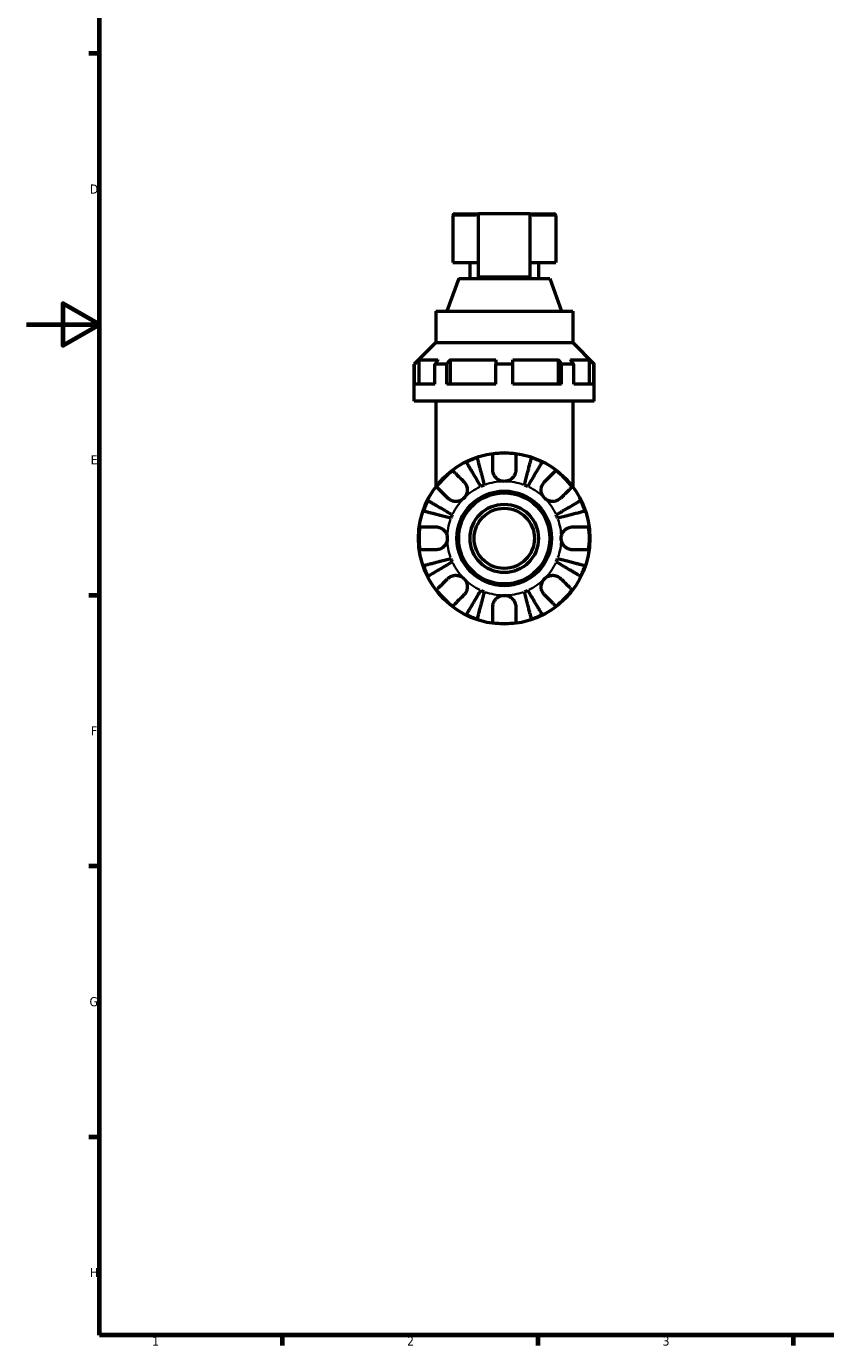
# Model space of a CAD drawing. Header units: millimetres. Extents: x 0 to 896, y 0 to 747.
# Tile 1 of 10: x 0 to 219, y 17 to 379. Entities that reach past the tile are written whole.
import ezdxf

# ---------------------------------------------------------------- set-up
doc = ezdxf.new("R2010")
doc.units = ezdxf.units.MM
for name, color, linetype, lineweight in [('Border (ISO)', 7, 'Continuous', 70), ('Visible (ISO)', 7, 'Continuous', 50), ('Visible Narrow (ISO)', 7, 'Continuous', 35)]:
    doc.layers.add(name, color=color, linetype=linetype, lineweight=lineweight)
doc.styles.add('Note Text (ISO)', font='tahoma.ttf')

# ---------------------------------------------------------------- blocks, each defined once
blk = doc.blocks.new('Borders Default Border')
at = {"layer": 'Border (ISO)'}
for p, q in [((20, 371.25), (17.1, 371.25)), ((20, 222.75), (17.1, 222.75)), ((20, 148.5), (17.1, 148.5)), ((20, 74.25), (17.1, 74.25)), ((70.08, 20), (70.08, 17.1)), ((140.17, 20), (140.17, 17.1)), ((210.25, 20), (210.25, 17.1))]:
    blk.add_line(p, q, dxfattribs=at)
at = {"layer": 'Border (ISO)', "flags": 128}
for points in [[(20, 20), (20, 574), (821, 574), (821, 20), (20, 20)], [(0, 297), (20, 297), (10, 302.77), (10, 291.23), (20, 297)]]:
    blk.add_lwpolyline(points, dxfattribs=at)
at = {"layer": 'Border (ISO)', "color": 232, "true_color": 0xca0064, "char_height": 2.5, "attachment_point": 7, "style": 'Note Text (ISO)'}
for s, insert in [('D', (17.43, 332.88)), ('E', (17.64, 258.63)), ('F', (17.7, 184.38)), ('G', (17.31, 110.08)), ('H', (17.44, 35.88)), ('1', (34.48, 17.1)), ('2', (104.37, 17.1)), ('3', (174.43, 17.05))]:
    blk.add_mtext(s, dxfattribs=dict(at, insert=insert))

msp = doc.modelspace()

# ---------------------------------------------------------------- linework, layer by layer
at = {"layer": 'Visible (ISO)'}
for p, q in [((116.909, 326.907), (116.909, 314.027)), ((117.379, 327.377), (123.959, 327.377)), ((123.959, 310.022), (123.959, 327.377)), ((138.059, 327.377), (123.959, 327.377)), ((138.059, 327.377), (138.059, 310.022)), ((138.059, 327.377), (144.639, 327.377)), ((145.109, 326.907), (145.109, 314.027)), ((116.909, 314.027), (123.959, 314.027)), ((121.609, 314.027), (121.609, 309.577)), ((138.059, 314.027), (145.109, 314.027)), ((140.409, 314.027), (140.409, 309.577)), ((118.528, 309.577), (115.289, 300.677)), ((118.528, 309.577), (143.489, 309.577)), ((138.059, 310.022), (123.959, 310.022)), ((143.489, 309.577), (146.728, 300.677)), ((112.209, 300.677), (149.809, 300.677)), ((112.209, 300.677), (112.209, 292.027)), ((149.809, 300.677), (149.809, 292.027)), ((112.209, 292.027), (106.334, 286.152)), ((112.209, 292.027), (149.809, 292.027)), ((149.809, 292.027), (155.684, 286.152)), ((106.446, 286.152), (106.334, 286.152)), ((106.334, 275.977), (106.334, 286.152)), ((106.446, 280.677), (106.446, 286.152)), ((107.626, 287.327), (107.626, 280.677)), ((107.626, 287.327), (112.813, 287.327)), ((111.978, 280.677), (111.978, 286.152)), ((115.302, 286.152), (111.978, 286.152)), ((115.302, 280.677), (115.302, 286.152)), ((116.137, 287.327), (116.137, 280.677)), ((116.137, 287.327), (128.659, 287.327)), ((128.659, 280.677), (128.659, 286.152)), ((133.359, 286.152), (128.659, 286.152)), ((133.359, 287.327), (145.881, 287.327)), ((133.359, 280.677), (133.359, 286.152)), ((145.881, 280.677), (145.881, 287.327)), ((146.715, 280.677), (146.715, 286.152)), ((150.039, 286.152), (146.715, 286.152)), ((149.204, 287.327), (154.391, 287.327)), ((150.039, 280.677), (150.039, 286.152)), ((154.391, 280.677), (154.391, 287.327)), ((155.571, 280.677), (155.571, 286.152)), ((155.684, 286.152), (155.571, 286.152)), ((155.684, 275.977), (155.684, 286.152)), ((111.978, 280.677), (106.446, 280.677)), ((128.659, 280.677), (115.302, 280.677)), ((146.715, 280.677), (133.359, 280.677)), ((155.571, 280.677), (150.039, 280.677)), ((155.684, 275.977), (106.334, 275.977)), ((112.209, 275.977), (112.209, 252.477)), ((149.809, 275.977), (149.809, 252.477))]:
    msp.add_line(p, q, dxfattribs=at)
for radius in [23.5, 12.97, 12.5, 9.375, 8.25]:
    msp.add_circle((131.009, 238.377), radius, dxfattribs=at)
for centre, radius, start, end in [((117.379, 326.907), 0.47, 90, 180), ((144.639, 326.907), 0.47, 0, 90), ((131.009, 238.377), 23.341, 108.62342, 116.37658), ((131.009, 238.377), 23.341, 82.24391, 97.75609), ((131.009, 238.377), 23.341, 63.62342, 71.37658), ((131.009, 238.377), 23.341, 127.24391, 142.75609), ((131.009, 238.377), 23.341, 37.24391, 52.75609), ((131.009, 238.377), 15.625, 110.66622, 114.33378), ((131.009, 238.377), 15.625, 65.66622, 69.33378), ((131.009, 238.377), 23.341, 153.62342, 161.37658), ((131.009, 238.377), 23.341, 18.62342, 26.37658), ((131.009, 238.377), 15.625, 155.66622, 159.33378), ((131.009, 238.377), 15.625, 20.66622, 24.33378), ((131.009, 238.377), 23.341, 172.24391, 187.75609), ((131.009, 238.377), 23.341, 352.24391, 7.75609), ((131.009, 238.377), 15.625, 200.66622, 204.33378), ((131.009, 238.377), 15.625, 335.66622, 339.33378), ((131.009, 238.377), 23.341, 198.62342, 206.37658), ((131.009, 238.377), 23.341, 333.62342, 341.37658), ((131.009, 238.377), 23.341, 217.24391, 232.75609), ((131.009, 238.377), 23.341, 307.24391, 322.75609), ((131.009, 238.377), 15.625, 245.66622, 249.33378), ((131.009, 238.377), 15.625, 290.66622, 294.33378), ((131.009, 238.377), 23.341, 243.62342, 251.37658), ((131.009, 238.377), 23.341, 288.62342, 296.37658), ((131.009, 238.377), 23.341, 262.24391, 277.75609)]:
    msp.add_arc(centre, radius, start, end, dxfattribs=at)
for points, weights in [([(106.446, 286.152), (107.05, 286.754), (107.626, 287.327)], [1.20259019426, 1.22998749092, 1.25725338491]), ([(112.813, 287.327), (112.406, 286.754), (111.978, 286.152)], [1.25725338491, 1.22998749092, 1.20259019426]), ([(115.302, 286.152), (115.729, 286.754), (116.137, 287.327)], [1.20259019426, 1.22998749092, 1.25725338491]), ([(128.659, 287.327), (128.659, 286.754), (128.659, 286.152)], [1.25725338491, 1.22998749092, 1.20259019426]), ([(133.359, 286.152), (133.359, 286.754), (133.359, 287.327)], [1.20259019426, 1.22998749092, 1.25725338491]), ([(145.881, 287.327), (146.288, 286.754), (146.715, 286.152)], [1.25725338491, 1.22998749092, 1.20259019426]), ([(150.039, 286.152), (149.611, 286.754), (149.204, 287.327)], [1.20259019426, 1.22998749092, 1.25725338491]), ([(154.391, 287.327), (154.967, 286.754), (155.571, 286.152)], [1.25725338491, 1.22998749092, 1.20259019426])]:
    msp.add_rational_spline(points, weights, degree=2, dxfattribs=at)
for points, knots in [([(123.555, 260.496), (123.581, 260.396), (123.62, 260.246), (123.712, 259.89), (123.774, 259.65), (123.921, 259.079), (124.007, 258.748), (124.179, 258.082), (124.282, 257.684), (124.503, 256.828), (124.622, 256.37), (124.848, 255.496), (124.976, 255.001), (125.238, 253.988), (125.372, 253.471), (125.494, 252.997)], [0.1494024, 0.1494024, 0.1494024, 0.1494024, 0.2912498, 0.2912498, 0.4370651, 0.4370651, 0.5828803, 0.5828803, 0.7290354, 0.7290354, 0.8751905, 0.8751905, 1.0219149, 1.0219149, 1.1686392, 1.1686392, 1.1686392, 1.1686392]), ([(127.859, 257.152), (127.859, 257.486), (127.859, 257.822), (127.859, 258.589), (127.859, 259.003), (127.859, 259.696), (127.859, 260.038), (127.859, 260.63), (127.859, 260.879), (127.859, 261.246), (127.859, 261.401), (127.859, 261.505)], [3.89239507, 3.89239507, 3.89239507, 3.89239507, 3.99831093, 3.99831093, 4.14541915, 4.14541915, 4.2913159, 4.2913159, 4.43721264, 4.43721264, 4.57824766, 4.57824766, 4.57824766, 4.57824766]), ([(134.159, 261.505), (134.159, 261.401), (134.159, 261.246), (134.159, 260.879), (134.159, 260.63), (134.159, 260.038), (134.159, 259.696), (134.159, 259.003), (134.159, 258.589), (134.159, 257.822), (134.159, 257.486), (134.159, 257.152)], [0.14941001, 0.14941001, 0.14941001, 0.14941001, 0.29044502, 0.29044502, 0.43634177, 0.43634177, 0.58223851, 0.58223851, 0.72934673, 0.72934673, 0.83526259, 0.83526259, 0.83526259, 0.83526259]), ([(136.523, 252.997), (136.645, 253.471), (136.779, 253.988), (137.041, 255.001), (137.169, 255.496), (137.395, 256.37), (137.514, 256.828), (137.735, 257.684), (137.838, 258.082), (138.01, 258.748), (138.096, 259.079), (138.244, 259.65), (138.306, 259.89), (138.398, 260.246), (138.437, 260.396), (138.462, 260.496)], [3.5133937, 3.5133937, 3.5133937, 3.5133937, 3.6601181, 3.6601181, 3.8068425, 3.8068425, 3.9529976, 3.9529976, 4.0991526, 4.0991526, 4.2449679, 4.2449679, 4.3907831, 4.3907831, 4.5326305, 4.5326305, 4.5326305, 4.5326305]), ([(116.882, 256.958), (116.956, 256.885), (117.065, 256.775), (117.325, 256.516), (117.501, 256.34), (117.919, 255.921), (118.162, 255.679), (118.652, 255.189), (118.944, 254.896), (119.486, 254.355), (119.724, 254.116), (119.96, 253.881)], [0.14941001, 0.14941001, 0.14941001, 0.14941001, 0.29044502, 0.29044502, 0.43634177, 0.43634177, 0.58223851, 0.58223851, 0.72934673, 0.72934673, 0.83526259, 0.83526259, 0.83526259, 0.83526259]), ([(124.57, 252.614), (124.322, 253.036), (124.051, 253.496), (123.52, 254.398), (123.26, 254.839), (122.802, 255.616), (122.562, 256.024), (122.113, 256.786), (121.905, 257.139), (121.555, 257.733), (121.382, 258.027), (121.083, 258.535), (120.957, 258.749), (120.77, 259.065), (120.691, 259.199), (120.639, 259.288)], [3.5133937, 3.5133937, 3.5133937, 3.5133937, 3.6601181, 3.6601181, 3.8068425, 3.8068425, 3.9529976, 3.9529976, 4.0991526, 4.0991526, 4.2449679, 4.2449679, 4.3907831, 4.3907831, 4.5326305, 4.5326305, 4.5326305, 4.5326305]), ([(131.009, 254.002), (130.758, 254.002), (130.508, 254.032), (129.998, 254.156), (129.74, 254.256), (129.143, 254.582), (128.83, 254.842), (128.404, 255.361), (128.261, 255.589), (128.078, 255.985), (128.02, 256.144), (127.933, 256.454), (127.903, 256.605), (127.867, 256.888), (127.859, 257.021), (127.859, 257.152)], [0, 0, 0, 0, 0.07514839, 0.07514839, 0.15775683, 0.15775683, 0.27887104, 0.27887104, 0.36056434, 0.36056434, 0.41315921, 0.41315921, 0.46174689, 0.46174689, 0.50485698, 0.50485698, 0.50485698, 0.50485698]), ([(134.159, 257.152), (134.159, 257.14), (134.158, 257.128), (134.156, 256.946), (134.141, 256.775), (134.084, 256.455), (134.047, 256.307), (133.94, 255.984), (133.865, 255.811), (133.619, 255.361), (133.42, 255.1), (132.903, 254.607), (132.577, 254.394), (131.837, 254.085), (131.425, 254.002), (131.009, 254.002)], [-0.51072287, -0.51072287, -0.51072287, -0.51072287, -0.50653573, -0.50653573, -0.4498196, -0.4498196, -0.40070764, -0.40070764, -0.34173664, -0.34173664, -0.24159774, -0.24159774, -0.12498377, -0.12498377, 0, 0, 0, 0]), ([(141.378, 259.288), (141.326, 259.199), (141.247, 259.065), (141.06, 258.749), (140.935, 258.535), (140.635, 258.027), (140.462, 257.733), (140.112, 257.139), (139.904, 256.786), (139.455, 256.024), (139.215, 255.616), (138.757, 254.839), (138.497, 254.398), (137.966, 253.496), (137.695, 253.036), (137.447, 252.614)], [0.1494024, 0.1494024, 0.1494024, 0.1494024, 0.2912498, 0.2912498, 0.4370651, 0.4370651, 0.5828803, 0.5828803, 0.7290354, 0.7290354, 0.8751905, 0.8751905, 1.0219149, 1.0219149, 1.1686392, 1.1686392, 1.1686392, 1.1686392]), ([(142.057, 253.881), (142.293, 254.116), (142.531, 254.355), (143.073, 254.896), (143.366, 255.189), (143.855, 255.679), (144.098, 255.921), (144.516, 256.34), (144.692, 256.516), (144.952, 256.775), (145.062, 256.885), (145.135, 256.958)], [3.89239507, 3.89239507, 3.89239507, 3.89239507, 3.99831093, 3.99831093, 4.14541915, 4.14541915, 4.2913159, 4.2913159, 4.43721264, 4.43721264, 4.57824766, 4.57824766, 4.57824766, 4.57824766]), ([(119.96, 253.881), (120.046, 253.795), (120.128, 253.703), (120.33, 253.447), (120.441, 253.276), (120.632, 252.902), (120.711, 252.702), (120.849, 252.203), (120.888, 251.902), (120.875, 251.206), (120.795, 250.818), (120.487, 250.07), (120.254, 249.72), (119.96, 249.426)], [-0.50766593, -0.50766593, -0.50766593, -0.50766593, -0.46718991, -0.46718991, -0.40200215, -0.40200215, -0.33506637, -0.33506637, -0.24300458, -0.24300458, -0.12488859, -0.12488859, 0, 0, 0, 0]), ([(142.057, 249.426), (141.901, 249.582), (141.762, 249.753), (141.514, 250.135), (141.409, 250.346), (141.21, 250.886), (141.146, 251.221), (141.126, 251.877), (141.165, 252.191), (141.306, 252.701), (141.385, 252.902), (141.576, 253.275), (141.687, 253.447), (141.889, 253.702), (141.971, 253.795), (142.057, 253.881)], [0, 0, 0, 0, 0.06608139, 0.06608139, 0.13667451, 0.13667451, 0.23873403, 0.23873403, 0.33457773, 0.33457773, 0.40157847, 0.40157847, 0.46685307, 0.46685307, 0.50745344, 0.50745344, 0.50745344, 0.50745344]), ([(115.505, 249.426), (115.27, 249.662), (115.031, 249.9), (114.49, 250.442), (114.197, 250.735), (113.707, 251.224), (113.465, 251.467), (113.046, 251.885), (112.87, 252.061), (112.611, 252.321), (112.501, 252.43), (112.428, 252.504)], [3.89239507, 3.89239507, 3.89239507, 3.89239507, 3.99831093, 3.99831093, 4.14541915, 4.14541915, 4.2913159, 4.2913159, 4.43721264, 4.43721264, 4.57824766, 4.57824766, 4.57824766, 4.57824766]), ([(149.589, 252.504), (149.516, 252.43), (149.407, 252.321), (149.147, 252.061), (148.971, 251.885), (148.553, 251.467), (148.31, 251.224), (147.82, 250.735), (147.528, 250.442), (146.986, 249.9), (146.747, 249.662), (146.512, 249.426)], [0.14941001, 0.14941001, 0.14941001, 0.14941001, 0.29044502, 0.29044502, 0.43634177, 0.43634177, 0.58223851, 0.58223851, 0.72934673, 0.72934673, 0.83526259, 0.83526259, 0.83526259, 0.83526259]), ([(110.098, 248.747), (110.187, 248.695), (110.321, 248.616), (110.637, 248.429), (110.851, 248.304), (111.359, 248.004), (111.653, 247.831), (112.247, 247.481), (112.6, 247.273), (113.362, 246.824), (113.77, 246.584), (114.547, 246.126), (114.988, 245.866), (115.89, 245.335), (116.35, 245.064), (116.772, 244.816)], [0.1494024, 0.1494024, 0.1494024, 0.1494024, 0.2912498, 0.2912498, 0.4370651, 0.4370651, 0.5828803, 0.5828803, 0.7290354, 0.7290354, 0.8751905, 0.8751905, 1.0219149, 1.0219149, 1.1686392, 1.1686392, 1.1686392, 1.1686392]), ([(119.96, 249.426), (119.804, 249.27), (119.633, 249.131), (119.251, 248.883), (119.04, 248.778), (118.5, 248.579), (118.165, 248.515), (117.509, 248.495), (117.195, 248.534), (116.685, 248.675), (116.484, 248.754), (116.111, 248.945), (115.939, 249.056), (115.684, 249.258), (115.592, 249.34), (115.505, 249.426)], [0, 0, 0, 0, 0.06608139, 0.06608139, 0.13667451, 0.13667451, 0.23873403, 0.23873403, 0.33457773, 0.33457773, 0.40157847, 0.40157847, 0.46685307, 0.46685307, 0.50745344, 0.50745344, 0.50745344, 0.50745344]), ([(146.512, 249.426), (146.426, 249.34), (146.334, 249.258), (146.078, 249.056), (145.907, 248.945), (145.534, 248.754), (145.333, 248.675), (144.834, 248.537), (144.533, 248.498), (143.837, 248.511), (143.449, 248.591), (142.701, 248.899), (142.351, 249.132), (142.057, 249.426)], [-0.50766593, -0.50766593, -0.50766593, -0.50766593, -0.46718991, -0.46718991, -0.40200215, -0.40200215, -0.33506637, -0.33506637, -0.24300458, -0.24300458, -0.12488859, -0.12488859, 0, 0, 0, 0]), ([(145.245, 244.816), (145.667, 245.064), (146.127, 245.335), (147.029, 245.866), (147.47, 246.126), (148.247, 246.584), (148.655, 246.824), (149.417, 247.273), (149.77, 247.481), (150.364, 247.831), (150.658, 248.004), (151.166, 248.304), (151.38, 248.429), (151.696, 248.616), (151.83, 248.695), (151.919, 248.747)], [3.5133937, 3.5133937, 3.5133937, 3.5133937, 3.6601181, 3.6601181, 3.8068425, 3.8068425, 3.9529976, 3.9529976, 4.0991526, 4.0991526, 4.2449679, 4.2449679, 4.3907831, 4.3907831, 4.5326305, 4.5326305, 4.5326305, 4.5326305]), ([(116.389, 243.892), (115.915, 244.014), (115.398, 244.148), (114.385, 244.41), (113.89, 244.538), (113.016, 244.764), (112.558, 244.883), (111.702, 245.104), (111.304, 245.207), (110.638, 245.379), (110.307, 245.465), (109.736, 245.612), (109.496, 245.675), (109.14, 245.766), (108.99, 245.805), (108.89, 245.831)], [3.5133937, 3.5133937, 3.5133937, 3.5133937, 3.6601181, 3.6601181, 3.8068425, 3.8068425, 3.9529976, 3.9529976, 4.0991526, 4.0991526, 4.2449679, 4.2449679, 4.3907831, 4.3907831, 4.5326305, 4.5326305, 4.5326305, 4.5326305]), ([(153.127, 245.831), (153.027, 245.805), (152.877, 245.766), (152.521, 245.675), (152.281, 245.612), (151.71, 245.465), (151.379, 245.379), (150.713, 245.207), (150.315, 245.104), (149.459, 244.883), (149.001, 244.764), (148.127, 244.538), (147.632, 244.41), (146.619, 244.148), (146.102, 244.014), (145.628, 243.892)], [0.1494024, 0.1494024, 0.1494024, 0.1494024, 0.2912498, 0.2912498, 0.4370651, 0.4370651, 0.5828803, 0.5828803, 0.7290354, 0.7290354, 0.8751905, 0.8751905, 1.0219149, 1.0219149, 1.1686392, 1.1686392, 1.1686392, 1.1686392]), ([(107.881, 241.527), (107.985, 241.527), (108.14, 241.527), (108.507, 241.527), (108.756, 241.527), (109.348, 241.527), (109.69, 241.527), (110.383, 241.527), (110.797, 241.527), (111.564, 241.527), (111.9, 241.527), (112.234, 241.527)], [0.14941001, 0.14941001, 0.14941001, 0.14941001, 0.29044502, 0.29044502, 0.43634177, 0.43634177, 0.58223851, 0.58223851, 0.72934673, 0.72934673, 0.83526259, 0.83526259, 0.83526259, 0.83526259]), ([(112.234, 241.527), (112.364, 241.527), (112.497, 241.519), (112.822, 241.478), (113.015, 241.436), (113.404, 241.309), (113.598, 241.225), (114.047, 240.971), (114.289, 240.784), (114.773, 240.282), (114.99, 239.952), (115.301, 239.206), (115.384, 238.794), (115.384, 238.377)], [-0.50816407, -0.50816407, -0.50816407, -0.50816407, -0.46460526, -0.46460526, -0.40154747, -0.40154747, -0.3356183, -0.3356183, -0.24286964, -0.24286964, -0.12490659, -0.12490659, 0, 0, 0, 0]), ([(146.634, 238.377), (146.634, 238.597), (146.656, 238.816), (146.75, 239.259), (146.824, 239.483), (147.094, 240.068), (147.336, 240.402), (147.847, 240.879), (148.084, 241.045), (148.522, 241.271), (148.712, 241.347), (149.102, 241.46), (149.3, 241.496), (149.593, 241.523), (149.688, 241.527), (149.784, 241.527)], [-2.17667965, -2.17667965, -2.17667965, -2.17667965, -2.11086653, -2.11086653, -2.04055216, -2.04055216, -1.91738302, -1.91738302, -1.82942275, -1.82942275, -1.76558177, -1.76558177, -1.70117883, -1.70117883, -1.66961913, -1.66961913, -1.66961913, -1.66961913]), ([(149.784, 241.527), (150.117, 241.527), (150.453, 241.527), (151.22, 241.527), (151.634, 241.527), (152.327, 241.527), (152.67, 241.527), (153.261, 241.527), (153.51, 241.527), (153.877, 241.527), (154.032, 241.527), (154.136, 241.527)], [3.89239507, 3.89239507, 3.89239507, 3.89239507, 3.99831093, 3.99831093, 4.14541915, 4.14541915, 4.2913159, 4.2913159, 4.43721264, 4.43721264, 4.57824766, 4.57824766, 4.57824766, 4.57824766]), ([(112.234, 235.227), (111.9, 235.227), (111.564, 235.227), (110.797, 235.227), (110.383, 235.227), (109.69, 235.227), (109.348, 235.227), (108.756, 235.227), (108.507, 235.227), (108.14, 235.227), (107.985, 235.227), (107.881, 235.227)], [3.89239507, 3.89239507, 3.89239507, 3.89239507, 3.99831093, 3.99831093, 4.14541915, 4.14541915, 4.2913159, 4.2913159, 4.43721264, 4.43721264, 4.57824766, 4.57824766, 4.57824766, 4.57824766]), ([(115.384, 238.377), (115.384, 238.158), (115.361, 237.939), (115.267, 237.496), (115.193, 237.272), (114.923, 236.687), (114.681, 236.353), (114.17, 235.876), (113.933, 235.71), (113.495, 235.484), (113.305, 235.408), (112.915, 235.295), (112.718, 235.259), (112.425, 235.232), (112.329, 235.227), (112.234, 235.227)], [-2.17667965, -2.17667965, -2.17667965, -2.17667965, -2.11086653, -2.11086653, -2.04055216, -2.04055216, -1.91738302, -1.91738302, -1.82942275, -1.82942275, -1.76558177, -1.76558177, -1.70117883, -1.70117883, -1.66961913, -1.66961913, -1.66961913, -1.66961913]), ([(149.784, 235.227), (149.653, 235.227), (149.52, 235.236), (149.195, 235.277), (149.002, 235.319), (148.613, 235.446), (148.419, 235.53), (147.97, 235.784), (147.728, 235.971), (147.244, 236.473), (147.027, 236.803), (146.716, 237.549), (146.634, 237.961), (146.634, 238.377)], [-0.50816407, -0.50816407, -0.50816407, -0.50816407, -0.46460526, -0.46460526, -0.40154747, -0.40154747, -0.3356183, -0.3356183, -0.24286964, -0.24286964, -0.12490659, -0.12490659, 0, 0, 0, 0]), ([(154.136, 235.227), (154.032, 235.227), (153.877, 235.227), (153.51, 235.227), (153.261, 235.227), (152.67, 235.227), (152.327, 235.227), (151.634, 235.227), (151.22, 235.227), (150.453, 235.227), (150.117, 235.227), (149.784, 235.227)], [0.14941001, 0.14941001, 0.14941001, 0.14941001, 0.29044502, 0.29044502, 0.43634177, 0.43634177, 0.58223851, 0.58223851, 0.72934673, 0.72934673, 0.83526259, 0.83526259, 0.83526259, 0.83526259]), ([(108.89, 230.924), (108.99, 230.95), (109.14, 230.988), (109.496, 231.08), (109.736, 231.142), (110.307, 231.29), (110.638, 231.376), (111.304, 231.548), (111.702, 231.651), (112.558, 231.872), (113.016, 231.991), (113.89, 232.217), (114.385, 232.345), (115.398, 232.607), (115.915, 232.741), (116.389, 232.863)], [0.1494024, 0.1494024, 0.1494024, 0.1494024, 0.2912498, 0.2912498, 0.4370651, 0.4370651, 0.5828803, 0.5828803, 0.7290354, 0.7290354, 0.8751905, 0.8751905, 1.0219149, 1.0219149, 1.1686392, 1.1686392, 1.1686392, 1.1686392]), ([(116.772, 231.939), (116.35, 231.691), (115.89, 231.42), (114.988, 230.889), (114.547, 230.629), (113.77, 230.171), (113.362, 229.931), (112.6, 229.482), (112.247, 229.274), (111.653, 228.924), (111.359, 228.751), (110.851, 228.451), (110.637, 228.326), (110.321, 228.139), (110.187, 228.06), (110.098, 228.008)], [3.5133937, 3.5133937, 3.5133937, 3.5133937, 3.6601181, 3.6601181, 3.8068425, 3.8068425, 3.9529976, 3.9529976, 4.0991526, 4.0991526, 4.2449679, 4.2449679, 4.3907831, 4.3907831, 4.5326305, 4.5326305, 4.5326305, 4.5326305]), ([(151.919, 228.008), (151.83, 228.06), (151.696, 228.139), (151.38, 228.326), (151.166, 228.451), (150.658, 228.751), (150.364, 228.924), (149.77, 229.274), (149.417, 229.482), (148.655, 229.931), (148.247, 230.171), (147.47, 230.629), (147.029, 230.889), (146.127, 231.42), (145.667, 231.691), (145.245, 231.939)], [0.1494024, 0.1494024, 0.1494024, 0.1494024, 0.2912498, 0.2912498, 0.4370651, 0.4370651, 0.5828803, 0.5828803, 0.7290354, 0.7290354, 0.8751905, 0.8751905, 1.0219149, 1.0219149, 1.1686392, 1.1686392, 1.1686392, 1.1686392]), ([(145.628, 232.863), (146.102, 232.741), (146.619, 232.607), (147.632, 232.345), (148.127, 232.217), (149.001, 231.991), (149.459, 231.872), (150.315, 231.651), (150.713, 231.548), (151.379, 231.376), (151.71, 231.29), (152.281, 231.142), (152.521, 231.08), (152.877, 230.988), (153.027, 230.95), (153.127, 230.924)], [3.5133937, 3.5133937, 3.5133937, 3.5133937, 3.6601181, 3.6601181, 3.8068425, 3.8068425, 3.9529976, 3.9529976, 4.0991526, 4.0991526, 4.2449679, 4.2449679, 4.3907831, 4.3907831, 4.5326305, 4.5326305, 4.5326305, 4.5326305]), ([(115.505, 227.329), (115.591, 227.415), (115.683, 227.497), (115.939, 227.699), (116.11, 227.81), (116.484, 228.001), (116.684, 228.08), (117.183, 228.218), (117.484, 228.257), (118.18, 228.244), (118.568, 228.164), (119.316, 227.856), (119.666, 227.623), (119.96, 227.329)], [-0.50766593, -0.50766593, -0.50766593, -0.50766593, -0.46718991, -0.46718991, -0.40200215, -0.40200215, -0.33506637, -0.33506637, -0.24300458, -0.24300458, -0.12488859, -0.12488859, 0, 0, 0, 0]), ([(142.057, 227.329), (142.213, 227.485), (142.384, 227.624), (142.767, 227.872), (142.978, 227.977), (143.517, 228.176), (143.852, 228.24), (144.508, 228.26), (144.822, 228.221), (145.333, 228.08), (145.533, 228.001), (145.907, 227.81), (146.078, 227.699), (146.333, 227.497), (146.426, 227.415), (146.512, 227.329)], [0, 0, 0, 0, 0.06608139, 0.06608139, 0.13667451, 0.13667451, 0.23873403, 0.23873403, 0.33457773, 0.33457773, 0.40157847, 0.40157847, 0.46685307, 0.46685307, 0.50745344, 0.50745344, 0.50745344, 0.50745344]), ([(112.428, 224.251), (112.501, 224.324), (112.611, 224.434), (112.87, 224.694), (113.046, 224.87), (113.465, 225.288), (113.707, 225.531), (114.197, 226.02), (114.49, 226.313), (115.031, 226.855), (115.27, 227.093), (115.505, 227.329)], [0.14941001, 0.14941001, 0.14941001, 0.14941001, 0.29044502, 0.29044502, 0.43634177, 0.43634177, 0.58223851, 0.58223851, 0.72934673, 0.72934673, 0.83526259, 0.83526259, 0.83526259, 0.83526259]), ([(119.96, 227.329), (120.116, 227.173), (120.255, 227.002), (120.503, 226.619), (120.608, 226.408), (120.807, 225.869), (120.871, 225.534), (120.891, 224.878), (120.852, 224.564), (120.711, 224.053), (120.632, 223.853), (120.441, 223.48), (120.33, 223.308), (120.128, 223.053), (120.046, 222.96), (119.96, 222.874)], [0, 0, 0, 0, 0.06608139, 0.06608139, 0.13667451, 0.13667451, 0.23873403, 0.23873403, 0.33457773, 0.33457773, 0.40157847, 0.40157847, 0.46685307, 0.46685307, 0.50745344, 0.50745344, 0.50745344, 0.50745344]), ([(142.057, 222.874), (141.971, 222.96), (141.889, 223.052), (141.687, 223.308), (141.576, 223.479), (141.385, 223.852), (141.306, 224.053), (141.168, 224.552), (141.13, 224.853), (141.142, 225.549), (141.222, 225.937), (141.53, 226.685), (141.763, 227.035), (142.057, 227.329)], [-0.50766593, -0.50766593, -0.50766593, -0.50766593, -0.46718991, -0.46718991, -0.40200215, -0.40200215, -0.33506637, -0.33506637, -0.24300458, -0.24300458, -0.12488859, -0.12488859, 0, 0, 0, 0]), ([(146.512, 227.329), (146.747, 227.093), (146.986, 226.855), (147.528, 226.313), (147.82, 226.02), (148.31, 225.531), (148.553, 225.288), (148.971, 224.87), (149.147, 224.694), (149.407, 224.434), (149.516, 224.324), (149.589, 224.251)], [3.89239507, 3.89239507, 3.89239507, 3.89239507, 3.99831093, 3.99831093, 4.14541915, 4.14541915, 4.2913159, 4.2913159, 4.43721264, 4.43721264, 4.57824766, 4.57824766, 4.57824766, 4.57824766]), ([(119.96, 222.874), (119.724, 222.639), (119.486, 222.4), (118.944, 221.858), (118.652, 221.566), (118.162, 221.076), (117.919, 220.833), (117.501, 220.415), (117.325, 220.239), (117.065, 219.979), (116.956, 219.87), (116.882, 219.797)], [3.89239507, 3.89239507, 3.89239507, 3.89239507, 3.99831093, 3.99831093, 4.14541915, 4.14541915, 4.2913159, 4.2913159, 4.43721264, 4.43721264, 4.57824766, 4.57824766, 4.57824766, 4.57824766]), ([(120.639, 217.467), (120.691, 217.556), (120.77, 217.69), (120.957, 218.006), (121.083, 218.22), (121.382, 218.728), (121.555, 219.022), (121.905, 219.616), (122.113, 219.969), (122.562, 220.731), (122.802, 221.139), (123.26, 221.916), (123.52, 222.357), (124.051, 223.259), (124.322, 223.719), (124.57, 224.141)], [0.1494024, 0.1494024, 0.1494024, 0.1494024, 0.2912498, 0.2912498, 0.4370651, 0.4370651, 0.5828803, 0.5828803, 0.7290354, 0.7290354, 0.8751905, 0.8751905, 1.0219149, 1.0219149, 1.1686392, 1.1686392, 1.1686392, 1.1686392]), ([(125.494, 223.758), (125.372, 223.284), (125.238, 222.767), (124.976, 221.754), (124.848, 221.259), (124.622, 220.385), (124.503, 219.927), (124.282, 219.071), (124.179, 218.673), (124.007, 218.007), (123.921, 217.676), (123.774, 217.105), (123.712, 216.865), (123.62, 216.509), (123.581, 216.359), (123.555, 216.259)], [3.5133937, 3.5133937, 3.5133937, 3.5133937, 3.6601181, 3.6601181, 3.8068425, 3.8068425, 3.9529976, 3.9529976, 4.0991526, 4.0991526, 4.2449679, 4.2449679, 4.3907831, 4.3907831, 4.5326305, 4.5326305, 4.5326305, 4.5326305]), ([(127.859, 219.602), (127.859, 219.733), (127.867, 219.866), (127.908, 220.191), (127.95, 220.384), (128.077, 220.773), (128.161, 220.967), (128.415, 221.416), (128.602, 221.658), (129.104, 222.142), (129.434, 222.359), (130.18, 222.67), (130.592, 222.752), (131.009, 222.752)], [-0.50816407, -0.50816407, -0.50816407, -0.50816407, -0.46460526, -0.46460526, -0.40154747, -0.40154747, -0.3356183, -0.3356183, -0.24286964, -0.24286964, -0.12490659, -0.12490659, 0, 0, 0, 0]), ([(131.009, 222.752), (131.228, 222.752), (131.447, 222.73), (131.891, 222.636), (132.114, 222.562), (132.699, 222.292), (133.033, 222.05), (133.51, 221.539), (133.676, 221.302), (133.902, 220.864), (133.978, 220.674), (134.091, 220.284), (134.127, 220.086), (134.154, 219.793), (134.159, 219.698), (134.159, 219.602)], [-2.17667965, -2.17667965, -2.17667965, -2.17667965, -2.11086653, -2.11086653, -2.04055216, -2.04055216, -1.91738302, -1.91738302, -1.82942275, -1.82942275, -1.76558177, -1.76558177, -1.70117883, -1.70117883, -1.66961913, -1.66961913, -1.66961913, -1.66961913]), ([(138.462, 216.259), (138.437, 216.359), (138.398, 216.509), (138.306, 216.865), (138.244, 217.105), (138.096, 217.676), (138.01, 218.007), (137.838, 218.673), (137.735, 219.071), (137.514, 219.927), (137.395, 220.385), (137.169, 221.259), (137.041, 221.754), (136.779, 222.767), (136.645, 223.284), (136.523, 223.758)], [0.1494024, 0.1494024, 0.1494024, 0.1494024, 0.2912498, 0.2912498, 0.4370651, 0.4370651, 0.5828803, 0.5828803, 0.7290354, 0.7290354, 0.8751905, 0.8751905, 1.0219149, 1.0219149, 1.1686392, 1.1686392, 1.1686392, 1.1686392]), ([(137.447, 224.141), (137.695, 223.719), (137.966, 223.259), (138.497, 222.357), (138.757, 221.916), (139.215, 221.139), (139.455, 220.731), (139.904, 219.969), (140.112, 219.616), (140.462, 219.022), (140.635, 218.728), (140.935, 218.22), (141.06, 218.006), (141.247, 217.69), (141.326, 217.556), (141.378, 217.467)], [3.5133937, 3.5133937, 3.5133937, 3.5133937, 3.6601181, 3.6601181, 3.8068425, 3.8068425, 3.9529976, 3.9529976, 4.0991526, 4.0991526, 4.2449679, 4.2449679, 4.3907831, 4.3907831, 4.5326305, 4.5326305, 4.5326305, 4.5326305]), ([(145.135, 219.797), (145.062, 219.87), (144.952, 219.979), (144.692, 220.239), (144.516, 220.415), (144.098, 220.833), (143.855, 221.076), (143.366, 221.566), (143.073, 221.858), (142.531, 222.4), (142.293, 222.639), (142.057, 222.874)], [0.14941001, 0.14941001, 0.14941001, 0.14941001, 0.29044502, 0.29044502, 0.43634177, 0.43634177, 0.58223851, 0.58223851, 0.72934673, 0.72934673, 0.83526259, 0.83526259, 0.83526259, 0.83526259]), ([(127.859, 215.25), (127.859, 215.354), (127.859, 215.509), (127.859, 215.876), (127.859, 216.125), (127.859, 216.717), (127.859, 217.059), (127.859, 217.752), (127.859, 218.166), (127.859, 218.933), (127.859, 219.269), (127.859, 219.602)], [0.14941001, 0.14941001, 0.14941001, 0.14941001, 0.29044502, 0.29044502, 0.43634177, 0.43634177, 0.58223851, 0.58223851, 0.72934673, 0.72934673, 0.83526259, 0.83526259, 0.83526259, 0.83526259]), ([(134.159, 219.602), (134.159, 219.269), (134.159, 218.933), (134.159, 218.166), (134.159, 217.752), (134.159, 217.059), (134.159, 216.717), (134.159, 216.125), (134.159, 215.876), (134.159, 215.509), (134.159, 215.354), (134.159, 215.25)], [3.89239507, 3.89239507, 3.89239507, 3.89239507, 3.99831093, 3.99831093, 4.14541915, 4.14541915, 4.2913159, 4.2913159, 4.43721264, 4.43721264, 4.57824766, 4.57824766, 4.57824766, 4.57824766])]:
    msp.add_open_spline(points, degree=3, knots=knots, dxfattribs=at)
at = {"layer": 'Visible Narrow (ISO)'}
for p, q in [((123.329, 326.907), (116.928, 326.907)), ((145.089, 326.907), (138.688, 326.907))]:
    msp.add_line(p, q, dxfattribs=at)
for start, end in [(91.03331, 109.63291), (70.36709, 88.96669), (115.36709, 133.96669), (46.03331, 64.63291), (136.03331, 154.63291), (25.36709, 43.96669), (160.36709, 178.96669), (1.03331, 19.63291), (181.03331, 199.63291), (340.36709, 358.96669), (205.36709, 223.96669), (316.03331, 334.63291), (226.03331, 244.63291), (295.36709, 313.96669), (250.36709, 268.96669), (271.03331, 289.63291)]:
    msp.add_arc((131.009, 238.377), 15.625, start, end, dxfattribs=at)

# ---------------------------------------------------------------- block references
msp.add_blockref('Borders Default Border', (0, 0))

doc.saveas('drawing.dxf')
